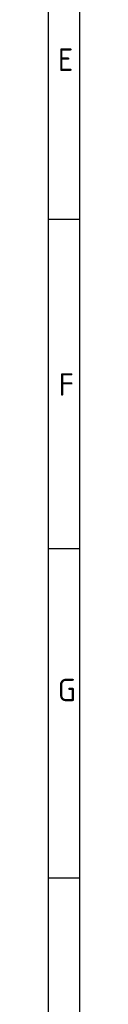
# Model space of a CAD drawing. Header units: millimetres. Extents: x 7 to 819, y 15 to 587.
# Tile 2 of 29: x 6.71 to 10.98, y 261.83 to 393.35. Entities that reach past the tile are written whole.
import ezdxf

# ---------------------------------------------------------------- set-up
doc = ezdxf.new("R2010")
doc.units = ezdxf.units.MM
doc.layers.add('Default', color=7, linetype='Continuous')

msp = doc.modelspace()

# ---------------------------------------------------------------- linework, layer by layer
at = {"layer": 'Default', "color": 7, "linetype": 'Continuous'}
for p, q in [((6.7081, 586.6698), (6.7081, 14.6698)), ((10.9778, 322.6698), (10.9778, 581.8093)), ((10.9778, 366.6698), (6.7081, 366.6698)), ((10.9778, 322.6698), (6.7081, 322.6698)), ((10.9778, 278.6698), (10.9778, 322.6698)), ((10.9778, 278.6698), (6.7081, 278.6698)), ((10.9778, 14.6698), (10.9778, 278.6698))]:
    msp.add_line(p, q, dxfattribs=at)

# ---------------------------------------------------------------- texts
at = {"layer": 'Default', "char_height": 3, "attachment_point": 1}
for s, insert, width in [('{\\fSolid Edge ISO|b1||i0||c0|p34;\\C7;\\H3.;\\W1.;E}', (8.0251, 389.5054), 1.636374), ('{\\fSolid Edge ISO|b1||i0||c0|p34;\\C7;\\H3.;\\W1.;F}', (8.1355, 346.1116), 1.704555), ('{\\fSolid Edge ISO|b1||i0||c0|p34;\\C7;\\H3.;\\W1.;G}', (8.0119, 305.3116), 1.772737)]:
    msp.add_mtext(s, dxfattribs=dict(at, insert=insert, width=width))

doc.saveas('drawing.dxf')
